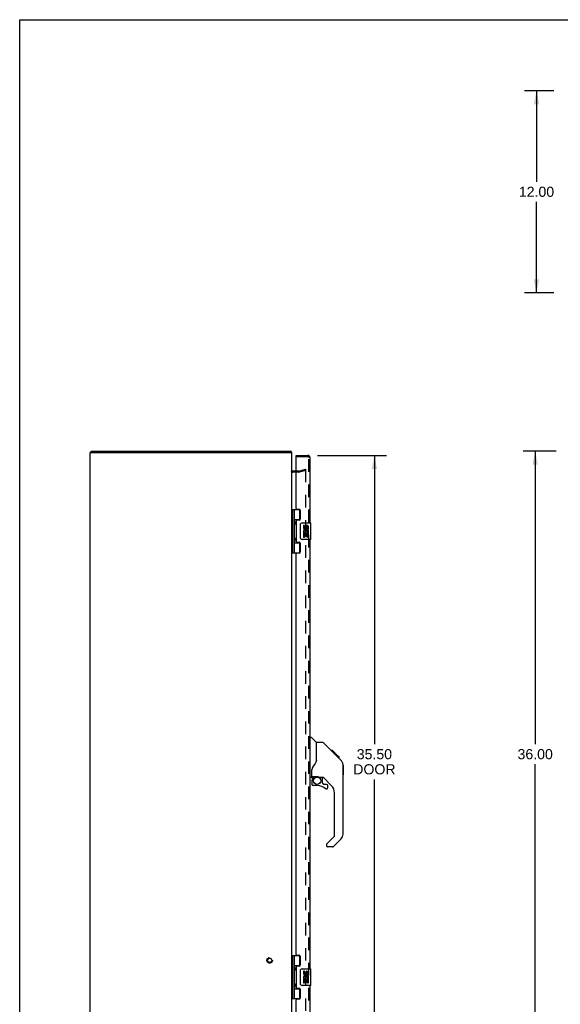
# Model space of a CAD drawing. Header units: inches. Extents: x 0 to 136, y 0 to 88.
# Tile 3 of 8: x 0 to 32, y 29 to 88. Entities that reach past the tile are written whole.
import ezdxf

# ---------------------------------------------------------------- set-up
doc = ezdxf.new("R2010")
doc.units = ezdxf.units.IN
doc.header["$LTSCALE"] = 7.48
doc.header["$MEASUREMENT"] = 0
doc.linetypes.add('HIDDEN', pattern=[0.2, 0.1, -0.1])
doc.layers.get('0').update_dxf_attribs({"linetype": 'CONTINUOUS'})
for name, color, linetype in [('DEFAULT_2', 8, 'HIDDEN'), ('DIMENSIONS', 7, 'CONTINUOUS'), ('DOOR_ASSEMBLY', 7, 'CONTINUOUS')]:
    doc.layers.add(name, color=color, linetype=linetype)
doc.styles.get("Standard").update_dxf_attribs({"font": 'arial.ttf'})
doc.dimstyles.new('DIMSTYLE_1', dxfattribs={"dimtxt": 0.6, "dimasz": 0.8, "dimexe": 0.09, "dimexo": 0.07, "dimgap": 0.0375, "dimtad": 0, "dimtih": 1, "dimtoh": 1, "dimzin": 4, "dimdsep": 46, "dimtxsty": 'Standard', "dimblk": '_FILLED', "dimblk1": '_FILLED', "dimblk2": '_FILLED', "dimcen": 0.09, "dimadec": 3, "dimazin": 1, "dimtfac": 1, "dimtdec": 3, "dimtofl": 0, "dimtmove": 0, "dimatfit": 3, "dimldrblk": '_FILLED', "dimfxl": 0, "dimtolj": 1, "dimtzin": 4, "dimarcsym": 0})

# ---------------------------------------------------------------- blocks, each defined once
blk = doc.blocks.new('_FILLED')
at = {"color": 0, "linetype": 'ByBlock'}
blk.add_solid([(0, 0), (-1, 0.2), (-1, -0.2)], dxfattribs=at)
blk = doc.blocks.new('*D2')
at = {"layer": 'DIMENSIONS', "color": 2, "linetype": 'Continuous'}
for p, q in [((31.895, 62.354), (29.925, 62.354)), ((30.645, 62.354), (30.645, 44.954)), ((30.645, 26.354), (30.645, 43.754)), ((31.895, 26.354), (29.925, 26.354))]:
    blk.add_line(p, q, dxfattribs=at)
at = {"layer": 'DIMENSIONS', "color": 2, "linetype": 'Continuous', "xscale": 0.8, "yscale": 0.8, "zscale": 0.8}
for p, rotation in [((30.645, 62.354), 90), ((30.645, 26.354), 270)]:
    blk.add_blockref('_FILLED', p, dxfattribs=dict(at, rotation=rotation))
at = {"layer": 'DIMENSIONS', "color": 2, "linetype": 'Continuous', "insert": (30.645, 44.654), "char_height": 0.6, "width": 2.09665, "attachment_point": 2, "line_spacing_factor": 0.9}
blk.add_mtext('36.00', dxfattribs=at)
blk = doc.blocks.new('*D3')
at = {"layer": 'DIMENSIONS', "color": 2, "linetype": 'Continuous'}
for p, q in [((31.752, 83.774), (30.003, 83.774)), ((30.723, 83.774), (30.723, 78.374)), ((30.723, 71.774), (30.723, 77.174)), ((31.752, 71.774), (30.003, 71.774))]:
    blk.add_line(p, q, dxfattribs=at)
at = {"layer": 'DIMENSIONS', "color": 2, "linetype": 'Continuous', "xscale": 0.8, "yscale": 0.8, "zscale": 0.8}
for p, rotation in [((30.723, 83.774), 90), ((30.723, 71.774), 270)]:
    blk.add_blockref('_FILLED', p, dxfattribs=dict(at, rotation=rotation))
at = {"layer": 'DIMENSIONS', "color": 2, "linetype": 'Continuous', "insert": (30.723, 78.074), "char_height": 0.6, "width": 2.09665, "attachment_point": 2, "line_spacing_factor": 0.9}
blk.add_mtext('12.00', dxfattribs=at)
blk = doc.blocks.new('*D4')
at = {"layer": 'DIMENSIONS', "color": 2, "linetype": 'Continuous'}
for p, q in [((17.698, 62.104), (21.807, 62.104)), ((21.087, 62.104), (21.087, 44.954)), ((21.087, 26.604), (21.087, 42.854)), ((17.698, 26.604), (21.807, 26.604))]:
    blk.add_line(p, q, dxfattribs=at)
at = {"layer": 'DIMENSIONS', "color": 2, "linetype": 'Continuous', "xscale": 0.8, "yscale": 0.8, "zscale": 0.8}
for p, rotation in [((21.087, 62.104), 90), ((21.087, 26.604), 270)]:
    blk.add_blockref('_FILLED', p, dxfattribs=dict(at, rotation=rotation))
at = {"layer": 'DIMENSIONS', "color": 2, "linetype": 'Continuous', "insert": (21.087, 44.654), "char_height": 0.6, "width": 2.51152, "attachment_point": 2, "line_spacing_factor": 0.9}
blk.add_mtext('35.50\\PDOOR', dxfattribs=at)

msp = doc.modelspace()

# ---------------------------------------------------------------- linework, layer by layer
at = {"color": 7, "linetype": 'Continuous'}
for p, q in [((0, 0), (0, 88)), ((0, 88), (136, 88)), ((4.25, 62.279), (4.25, 62.354))]:
    msp.add_line(p, q, dxfattribs=at)
at = {"color": 3, "linetype": 'Continuous'}
for p, q in [((4.187, 26.429), (4.187, 62.279)), ((4.187, 62.279), (16.187, 62.279)), ((4.25, 62.354), (16.124, 62.354)), ((16.187, 26.429), (16.187, 62.279)), ((16.43, 61.179), (16.229, 61.179))]:
    msp.add_line(p, q, dxfattribs=at)
for points in [[(16.141, 62.335), (16.139, 62.34), (16.137, 62.342), (16.136, 62.344), (16.135, 62.346), (16.134, 62.348), (16.133, 62.349), (16.131, 62.351), (16.13, 62.352), (16.129, 62.353), (16.128, 62.353), (16.126, 62.354), (16.125, 62.354), (16.124, 62.354)], [(16.15, 62.323), (16.148, 62.325), (16.147, 62.326), (16.145, 62.328), (16.144, 62.33), (16.142, 62.333), (16.141, 62.335)]]:
    msp.add_lwpolyline(points, dxfattribs=at)
for centre, radius, start, end in [((16.07, 62.237), 0.117, 21.04215, 47.44308), ((16.229, 61.221), 0.042, 180, 270)]:
    msp.add_arc(centre, radius, start, end, dxfattribs=at)
at = {"layer": 'DEFAULT_2', "color": 8, "linetype": 'HIDDEN'}
for p, q in [((16.588, 61.104), (16.229, 61.104)), ((16.588, 61.179), (16.43, 61.179)), ((16.595, 61.18), (16.981, 61.283)), ((17, 61.211), (16.614, 61.107)), ((16.981, 61.283), (17, 61.211)), ((17, 61.256), (17, 27.452))]:
    msp.add_line(p, q, dxfattribs=at)
for points in [[(16.981, 61.276), (16.98, 61.276), (16.978, 61.276), (16.976, 61.276)], [(16.986, 61.276), (16.984, 61.276), (16.982, 61.276), (16.981, 61.276)], [(16.986, 61.276), (16.987, 61.275), (16.989, 61.274), (16.991, 61.273), (16.993, 61.272), (16.994, 61.271), (16.995, 61.269), (16.997, 61.268), (16.998, 61.266), (16.998, 61.264), (16.999, 61.262), (17, 61.26), (17, 61.258), (17, 61.256)]]:
    msp.add_lwpolyline(points, dxfattribs=at)
for radius in [0.164, 0.124]:
    msp.add_circle((14.862, 32.104), radius, dxfattribs=at)
for centre, radius, start, end in [((16.229, 61.221), 0.117, 213.09982, 270), ((16.588, 61.204), 0.025, 270, 285), ((16.588, 61.204), 0.1, 270, 285)]:
    msp.add_arc(centre, radius, start, end, dxfattribs=at)
at = {"layer": 'DOOR_ASSEMBLY', "color": 7, "linetype": 'Continuous'}
for p, q in [((16.43, 62.029), (16.43, 62.104)), ((16.445, 62.029), (16.43, 62.029)), ((16.187, 58.883), (16.672, 58.883)), ((16.226, 58.883), (16.226, 56.324)), ((16.325, 58.883), (16.325, 58.196)), ((16.645, 58.293), (16.645, 58.883)), ((16.325, 58.293), (16.672, 58.293)), ((16.325, 57.996), (16.325, 57.212)), ((16.342, 58.167), (16.342, 58.166)), ((16.342, 58.025), (16.342, 58.166)), ((16.342, 58.025), (16.342, 58.025)), ((16.614, 58.284), (16.614, 58.261)), ((16.614, 58.284), (16.666, 58.284)), ((16.69, 57.204), (16.69, 58.004)), ((16.79, 58.104), (17.3, 58.104)), ((16.866, 57.95), (16.866, 57.813)), ((16.929, 57.95), (16.866, 57.95)), ((16.929, 57.813), (16.929, 57.95)), ((17.315, 57.119), (17.315, 58.089)), ((16.866, 57.488), (16.866, 57.258)), ((16.884, 57.488), (16.866, 57.488)), ((16.918, 57.488), (16.946, 57.508)), ((16.918, 57.488), (17.178, 57.488)), ((16.929, 57.258), (16.929, 57.426)), ((16.929, 57.426), (16.994, 57.426)), ((16.994, 57.876), (16.994, 57.807)), ((16.994, 57.426), (16.994, 57.29)), ((17.054, 57.813), (17.054, 57.855)), ((17.054, 57.29), (17.054, 57.426)), ((17.054, 57.426), (17.117, 57.426)), ((17.109, 57.524), (17.167, 57.499)), ((17.117, 57.719), (17.117, 57.855)), ((17.117, 57.719), (17.178, 57.719)), ((17.117, 57.258), (17.117, 57.426)), ((17.178, 57.719), (17.178, 57.876)), ((17.178, 57.535), (17.178, 57.588)), ((17.178, 57.258), (17.178, 57.488)), ((16.325, 57.012), (16.325, 56.324)), ((16.325, 56.915), (16.672, 56.915)), ((16.342, 57.183), (16.342, 57.182)), ((16.342, 57.041), (16.342, 57.182)), ((16.342, 57.041), (16.342, 57.041)), ((16.614, 56.946), (16.614, 56.924)), ((16.666, 56.924), (16.614, 56.924)), ((16.645, 56.324), (16.645, 56.915)), ((17.3, 57.104), (16.79, 57.104)), ((16.866, 57.258), (16.929, 57.258)), ((16.994, 57.29), (17.054, 57.29)), ((17.117, 57.258), (17.178, 57.258)), ((16.187, 56.324), (16.672, 56.324)), ((17.255, 45.358), (17.318, 45.358)), ((17.643, 45.049), (17.346, 45.346)), ((18.01, 45.043), (17.649, 45.043)), ((17.649, 43.939), (17.649, 45.043)), ((18.831, 44.255), (18.066, 45.02)), ((18.587, 44.565), (18.52, 44.565)), ((18.595, 44.558), (18.528, 44.558)), ((18.604, 44.548), (18.537, 44.548)), ((18.611, 44.542), (18.544, 44.542)), ((18.619, 44.534), (18.552, 44.534)), ((18.638, 44.514), (18.572, 44.514)), ((18.587, 44.565), (18.914, 44.239)), ((18.661, 44.492), (18.594, 44.492)), ((18.684, 44.468), (18.617, 44.468)), ((18.708, 44.445), (18.641, 44.445)), ((18.732, 44.421), (18.665, 44.421)), ((18.755, 44.397), (18.689, 44.397)), ((18.778, 44.375), (18.711, 44.375)), ((18.798, 44.355), (18.731, 44.355)), ((18.815, 44.337), (18.748, 44.337)), ((18.828, 44.324), (18.761, 44.324)), ((18.832, 44.32), (18.766, 44.32)), ((18.835, 44.318), (18.768, 44.318)), ((18.834, 44.318), (18.768, 44.318)), ((18.836, 44.317), (18.769, 44.317)), ((18.804, 44.281), (18.769, 44.316)), ((18.838, 44.314), (18.771, 44.314)), ((18.843, 44.31), (18.776, 44.31)), ((18.849, 44.304), (18.782, 44.304)), ((18.862, 44.29), (18.795, 44.29)), ((18.818, 44.268), (18.804, 44.281)), ((18.877, 44.275), (18.81, 44.275)), ((18.885, 44.268), (18.818, 44.268)), ((18.831, 44.255), (18.818, 44.268)), ((18.892, 44.261), (18.825, 44.261)), ((18.831, 44.255), (19.109, 43.976)), ((18.904, 44.249), (18.837, 44.249)), ((18.909, 44.243), (18.842, 44.243)), ((18.912, 44.24), (18.846, 44.24)), ((18.914, 44.239), (18.848, 44.239)), ((18.914, 44.239), (18.848, 44.239)), ((18.914, 44.238), (18.848, 44.238)), ((19.003, 44.15), (18.914, 44.238)), ((18.932, 44.154), (18.999, 44.154)), ((19, 44.152), (18.933, 44.152)), ((19.003, 44.15), (18.936, 44.15)), ((19.129, 43.954), (19.109, 43.976)), ((17.374, 43.015), (17.374, 43.422)), ((19.223, 43.721), (19.223, 43.729)), ((19.224, 39.596), (19.224, 43.699)), ((19.236, 43.703), (19.236, 43.116)), ((17.334, 42.976), (17.255, 42.976)), ((17.374, 42.798), (17.374, 42.561)), ((17.393, 43.017), (17.688, 43.017)), ((17.431, 42.938), (17.511, 43.017)), ((17.437, 42.932), (17.434, 42.935)), ((17.441, 42.928), (17.437, 42.932)), ((17.445, 42.924), (17.441, 42.928)), ((17.961, 42.976), (17.874, 42.976)), ((18.003, 42.644), (18.003, 42.971)), ((18.539, 42.48), (18.038, 42.981)), ((17.688, 42.482), (17.452, 42.482)), ((18.007, 42.636), (18.079, 42.564)), ((18.087, 42.561), (18.24, 42.561)), ((18.318, 42.363), (18.318, 42.482)), ((18.712, 39.51), (18.712, 42.062)), ((18.253, 39.019), (18.689, 39.455)), ((19.109, 39.317), (18.656, 38.865)), ((18.24, 38.986), (18.24, 38.921)), ((18.601, 38.842), (18.318, 38.842)), ((16.187, 32.383), (16.672, 32.383)), ((16.226, 32.383), (16.226, 29.824)), ((16.325, 32.383), (16.325, 31.696)), ((16.645, 31.793), (16.645, 32.383)), ((16.325, 31.793), (16.672, 31.793)), ((16.342, 31.667), (16.342, 31.666)), ((16.342, 31.666), (16.342, 31.525)), ((16.614, 31.784), (16.666, 31.784)), ((16.614, 31.784), (16.614, 31.761)), ((16.79, 31.604), (17.3, 31.604)), ((16.325, 31.496), (16.325, 30.712)), ((16.342, 31.525), (16.342, 31.525)), ((16.69, 30.704), (16.69, 31.504)), ((16.929, 31.45), (16.866, 31.45)), ((16.866, 31.45), (16.866, 31.313)), ((16.929, 31.313), (16.929, 31.45)), ((16.994, 31.376), (16.994, 31.307)), ((17.054, 31.313), (17.054, 31.355)), ((17.109, 31.024), (17.167, 30.999)), ((17.117, 31.219), (17.117, 31.355)), ((17.117, 31.219), (17.178, 31.219)), ((17.178, 31.219), (17.178, 31.376)), ((17.178, 31.035), (17.178, 31.088)), ((17.315, 30.619), (17.315, 31.589)), ((16.325, 30.512), (16.325, 29.824)), ((16.342, 30.683), (16.342, 30.682)), ((16.342, 30.682), (16.342, 30.541)), ((16.342, 30.541), (16.342, 30.541)), ((16.614, 30.446), (16.614, 30.424)), ((17.3, 30.604), (16.79, 30.604)), ((16.884, 30.988), (16.866, 30.988)), ((16.866, 30.988), (16.866, 30.758)), ((16.866, 30.758), (16.929, 30.758)), ((16.918, 30.988), (16.946, 31.008)), ((16.918, 30.988), (17.178, 30.988)), ((16.929, 30.926), (16.994, 30.926)), ((16.929, 30.758), (16.929, 30.926)), ((16.994, 30.926), (16.994, 30.79)), ((16.994, 30.79), (17.054, 30.79)), ((17.054, 30.926), (17.117, 30.926)), ((17.054, 30.79), (17.054, 30.926)), ((17.117, 30.758), (17.117, 30.926)), ((17.117, 30.758), (17.178, 30.758)), ((17.178, 30.758), (17.178, 30.988)), ((16.325, 30.415), (16.672, 30.415)), ((16.666, 30.424), (16.614, 30.424)), ((16.645, 29.824), (16.645, 30.415)), ((16.187, 29.824), (16.672, 29.824))]:
    msp.add_line(p, q, dxfattribs=at)
at = {"layer": 'DOOR_ASSEMBLY', "color": 3, "linetype": 'Continuous'}
for p, q in [((16.43, 62.104), (17.138, 62.104)), ((16.43, 58.945), (16.43, 62.014)), ((17.255, 61.987), (17.255, 58.104)), ((16.461, 58.914), (16.617, 58.914)), ((16.68, 58.851), (16.68, 58.324)), ((16.43, 58.23), (16.43, 56.977)), ((16.617, 58.261), (16.461, 58.261)), ((16.461, 56.946), (16.617, 56.946)), ((16.68, 56.883), (16.68, 56.356)), ((17.255, 57.104), (17.255, 31.604)), ((16.43, 32.445), (16.43, 56.262)), ((16.617, 56.293), (16.461, 56.293)), ((16.461, 32.414), (16.617, 32.414)), ((16.68, 32.351), (16.68, 31.824)), ((16.43, 31.73), (16.43, 30.477)), ((16.617, 31.761), (16.461, 31.761)), ((16.461, 30.446), (16.617, 30.446)), ((17.255, 30.604), (17.255, 26.721)), ((16.68, 30.383), (16.68, 29.856)), ((16.43, 26.694), (16.43, 29.762)), ((16.617, 29.793), (16.461, 29.793))]:
    msp.add_line(p, q, dxfattribs=at)
at = {"layer": 'DOOR_ASSEMBLY', "color": 8, "linetype": 'HIDDEN'}
for p, q in [((17.138, 62.029), (16.445, 62.029)), ((17.18, 26.721), (17.18, 61.987))]:
    msp.add_line(p, q, dxfattribs=at)
at = {"layer": 'DOOR_ASSEMBLY', "color": 7, "linetype": 'Continuous'}
for points in [[(16.325, 58.24), (16.326, 58.231), (16.328, 58.222), (16.331, 58.211), (16.335, 58.2), (16.34, 58.189), (16.345, 58.177), (16.349, 58.165), (16.354, 58.154), (16.358, 58.142), (16.362, 58.13), (16.365, 58.119), (16.367, 58.107), (16.368, 58.096), (16.367, 58.084), (16.365, 58.073), (16.362, 58.061), (16.358, 58.05), (16.354, 58.038), (16.349, 58.027), (16.345, 58.015), (16.34, 58.003), (16.335, 57.992), (16.331, 57.98), (16.328, 57.97), (16.326, 57.961), (16.325, 57.952)], [(16.69, 58.004), (16.691, 58.01), (16.691, 58.016), (16.692, 58.023), (16.694, 58.029), (16.695, 58.034), (16.697, 58.04)], [(16.325, 57.256), (16.326, 57.247), (16.328, 57.238), (16.331, 57.227), (16.335, 57.216), (16.34, 57.205), (16.345, 57.193), (16.349, 57.181), (16.354, 57.17), (16.358, 57.158), (16.362, 57.146), (16.365, 57.135), (16.367, 57.123), (16.368, 57.112), (16.367, 57.1), (16.365, 57.089), (16.362, 57.077), (16.358, 57.066), (16.354, 57.054), (16.349, 57.043), (16.345, 57.031), (16.34, 57.019), (16.335, 57.008), (16.331, 56.996), (16.328, 56.986), (16.326, 56.977), (16.325, 56.968)], [(16.697, 57.168), (16.695, 57.173), (16.694, 57.179), (16.692, 57.185), (16.691, 57.191), (16.691, 57.198), (16.69, 57.204)], [(18.066, 45.02), (18.058, 45.027), (18.05, 45.032), (18.04, 45.037), (18.031, 45.04), (18.021, 45.042), (18.01, 45.043)], [(17.649, 44.001), (17.628, 43.943), (17.598, 43.874), (17.561, 43.804), (17.519, 43.732), (17.472, 43.658), (17.427, 43.593)], [(18.769, 44.316), (18.748, 44.338), (18.726, 44.359), (18.704, 44.381)], [(19.224, 43.699), (19.223, 43.728), (19.217, 43.769), (19.208, 43.81), (19.194, 43.849), (19.176, 43.886), (19.155, 43.921), (19.129, 43.954)], [(17.427, 43.593), (17.416, 43.576), (17.401, 43.547), (17.388, 43.515), (17.379, 43.481), (17.375, 43.447), (17.374, 43.422)], [(17.445, 42.924), (17.436, 42.913), (17.427, 42.902), (17.42, 42.891), (17.413, 42.879), (17.407, 42.866), (17.402, 42.853), (17.398, 42.84), (17.396, 42.826), (17.394, 42.812), (17.394, 42.798)], [(17.434, 42.935), (17.433, 42.936), (17.432, 42.937), (17.431, 42.937), (17.431, 42.938)], [(17.688, 43.017), (17.696, 43.017), (17.716, 43.016), (17.736, 43.014), (17.757, 43.01), (17.776, 43.005), (17.794, 43), (17.81, 42.995), (17.824, 42.99), (17.836, 42.985), (17.847, 42.982), (17.856, 42.979), (17.864, 42.977), (17.872, 42.976), (17.873, 42.976)], [(16.325, 31.74), (16.326, 31.731), (16.328, 31.722), (16.331, 31.711), (16.335, 31.7), (16.34, 31.689), (16.345, 31.677), (16.349, 31.665), (16.354, 31.654), (16.358, 31.642), (16.362, 31.63), (16.365, 31.619), (16.367, 31.607), (16.368, 31.596), (16.367, 31.584), (16.365, 31.573), (16.362, 31.561), (16.358, 31.55), (16.354, 31.538), (16.349, 31.527), (16.345, 31.515), (16.34, 31.503), (16.335, 31.492), (16.331, 31.48), (16.328, 31.47), (16.326, 31.461), (16.325, 31.452)], [(16.69, 31.504), (16.691, 31.51), (16.691, 31.516), (16.692, 31.523), (16.694, 31.529), (16.695, 31.534), (16.697, 31.54)], [(16.325, 30.756), (16.326, 30.747), (16.328, 30.738), (16.331, 30.727), (16.335, 30.716), (16.34, 30.705), (16.345, 30.693), (16.349, 30.681), (16.354, 30.67), (16.358, 30.658), (16.362, 30.646), (16.365, 30.635), (16.367, 30.623), (16.368, 30.612), (16.367, 30.6), (16.365, 30.589), (16.362, 30.577), (16.358, 30.566), (16.354, 30.554), (16.349, 30.543), (16.345, 30.531), (16.34, 30.519), (16.335, 30.508), (16.331, 30.496), (16.328, 30.486), (16.326, 30.477), (16.325, 30.468)], [(16.697, 30.668), (16.695, 30.673), (16.694, 30.679), (16.692, 30.685), (16.691, 30.691), (16.691, 30.698), (16.69, 30.704)]]:
    msp.add_lwpolyline(points, dxfattribs=at)
msp.add_circle((17.688, 42.777), 0.217, dxfattribs=at)
at = {"layer": 'DOOR_ASSEMBLY', "color": 3, "linetype": 'Continuous'}
for centre, radius, start, end in [((16.445, 62.014), 0.015, 90, 180), ((17.138, 61.987), 0.117, 0, 90), ((16.461, 58.945), 0.031, 180, 270), ((16.617, 58.851), 0.063, 0, 90), ((16.461, 58.23), 0.031, 90, 180), ((16.617, 58.324), 0.063, 270, 360), ((16.461, 56.977), 0.031, 180, 270), ((16.617, 56.883), 0.063, 0, 90), ((16.461, 56.262), 0.031, 90, 180), ((16.617, 56.356), 0.063, 270, 360), ((16.461, 32.445), 0.031, 180, 270), ((16.617, 32.351), 0.063, 0, 90), ((16.461, 31.73), 0.031, 90, 180), ((16.617, 31.824), 0.063, 270, 360), ((16.461, 30.477), 0.031, 180, 270), ((16.617, 30.383), 0.063, 0, 90), ((16.617, 29.856), 0.063, 270, 360), ((16.461, 29.762), 0.031, 90, 180)]:
    msp.add_arc(centre, radius, start, end, dxfattribs=at)
at = {"layer": 'DOOR_ASSEMBLY', "color": 8, "linetype": 'HIDDEN'}
msp.add_arc((17.138, 61.987), 0.042, 0, 90, dxfattribs=at)
at = {"layer": 'DOOR_ASSEMBLY', "color": 7, "linetype": 'Continuous'}
for centre, radius, start, end in [((16.252, 58.166), 0.09, 0.67198, 35.18775), ((16.252, 58.026), 0.09, 324.81225, 359.32802), ((16.79, 58.004), 0.1, 90, 158.79459), ((17.086, 57.855), 0.0943, 71.72667, 167.43379), ((17.086, 57.855), 0.0943, 12.54017, 71.70103), ((17.3, 58.089), 0.015, 0, 90), ((17.02, 57.562), 0.154, 161.41988, 206.19629), ((16.96, 57.813), 0.0943, 180, 360), ((17.023, 57.562), 0.157, 9.70314, 161.87913), ((17.023, 57.562), 0.157, 205.73705, 207.8532), ((16.96, 57.813), 0.0314, 180, 261.22946), ((17.023, 57.562), 0.0943, 336.59665, 215.11217), ((16.959, 57.818), 0.0362, 263.42855, 341.76278), ((17.086, 57.855), 0.0314, 0, 180.04847), ((17.023, 57.562), 0.157, 336.59665, 350.29686), ((16.252, 57.182), 0.09, 0.67198, 35.18775), ((16.252, 57.042), 0.09, 324.81225, 359.32802), ((16.79, 57.204), 0.1, 201.20502, 270), ((17.3, 57.119), 0.015, 270, 360), ((17.318, 45.318), 0.0394, 45, 90), ((17.629, 45.035), 0.0197, 7.5, 45), ((18.791, 43.682), 0.433, 42.23856, 42.72732), ((19.216, 43.703), 0.0197, 0, 69.05847), ((17.334, 43.015), 0.0394, 270, 360), ((17.393, 43.037), 0.0197, 180, 270), ((17.57, 42.798), 0.197, 135, 180), ((17.961, 42.779), 0.197, 45, 90), ((19.216, 43.116), 0.0197, 293.60704, 360), ((17.452, 42.561), 0.0787, 180, 270), ((17.688, 41.695), 0.787, 50.4788, 90), ((18.015, 42.644), 0.0118, 180, 225), ((18.087, 42.573), 0.0118, 225, 270), ((18.24, 42.363), 0.0787, 230.4788, 360), ((18.24, 42.482), 0.0787, 0, 90), ((18.122, 42.062), 0.591, 0, 45), ((18.633, 39.51), 0.0787, 315, 360), ((18.83, 39.596), 0.394, 315, 360), ((18.287, 38.986), 0.0472, 135, 180), ((18.318, 38.921), 0.0787, 180, 270), ((18.601, 38.921), 0.0787, 270, 315), ((16.252, 31.666), 0.09, 0.67198, 35.18775), ((16.79, 31.504), 0.1, 90, 158.79459), ((17.3, 31.589), 0.015, 0, 90), ((16.252, 31.526), 0.09, 324.81225, 359.32802), ((17.02, 31.062), 0.154, 161.41988, 206.19629), ((16.96, 31.313), 0.0943, 180, 360), ((17.023, 31.062), 0.157, 9.70314, 161.87913), ((16.96, 31.313), 0.0314, 180, 261.22946), ((17.023, 31.062), 0.0943, 336.59665, 215.11217), ((16.959, 31.318), 0.0362, 263.42855, 341.76278), ((17.086, 31.355), 0.0943, 71.72667, 167.43379), ((17.086, 31.355), 0.0314, 0, 180.04847), ((17.086, 31.355), 0.0943, 12.54017, 71.70103), ((17.023, 31.062), 0.157, 336.59665, 350.29686), ((16.252, 30.682), 0.09, 0.67198, 35.18775), ((16.252, 30.542), 0.09, 324.81225, 359.32802), ((16.79, 30.704), 0.1, 201.20502, 270), ((17.023, 31.062), 0.157, 205.73705, 207.8532), ((17.3, 30.619), 0.015, 270, 360)]:
    msp.add_arc(centre, radius, start, end, dxfattribs=at)
for centre in [(16.415, 58.096), (16.415, 57.112), (16.415, 31.596), (16.415, 30.612)]:
    msp.add_ellipse(centre, major_axis=(0, 0.188), ratio=0.5625, start_param=1.007189, end_param=2.134404, dxfattribs=at)

# ---------------------------------------------------------------- dimensions: what is measured, and where the dimension line sits
at = {"layer": 'DIMENSIONS', "color": 2, "linetype": 'Continuous'}
for base, p1, p2, picture, middle in [((30.723, 71.774), (31.822, 83.774), (31.822, 71.774), '*D3', (30.749, 77.771)), ((30.645, 26.354), (31.965, 62.354), (31.965, 26.354), '*D2', (30.643, 44.351))]:
    dim = msp.add_linear_dim(base=base, p1=p1, p2=p2, angle=270, dimstyle='DIMSTYLE_1', dxfattribs=at)
    dim.commit()
    dim.dimension.update_dxf_attribs({"geometry": picture, "text_midpoint": middle, "dimtype": 160})
dim = msp.add_linear_dim(base=(21.087, 62.104), p1=(17.628, 26.604), p2=(17.628, 62.104), angle=90, text='<>\\PDOOR', dimstyle='DIMSTYLE_1', dxfattribs=at)
dim.commit()
dim.dimension.update_dxf_attribs({"geometry": '*D4', "text_midpoint": (21.087, 43.904), "dimtype": 160})

doc.saveas('drawing.dxf')
